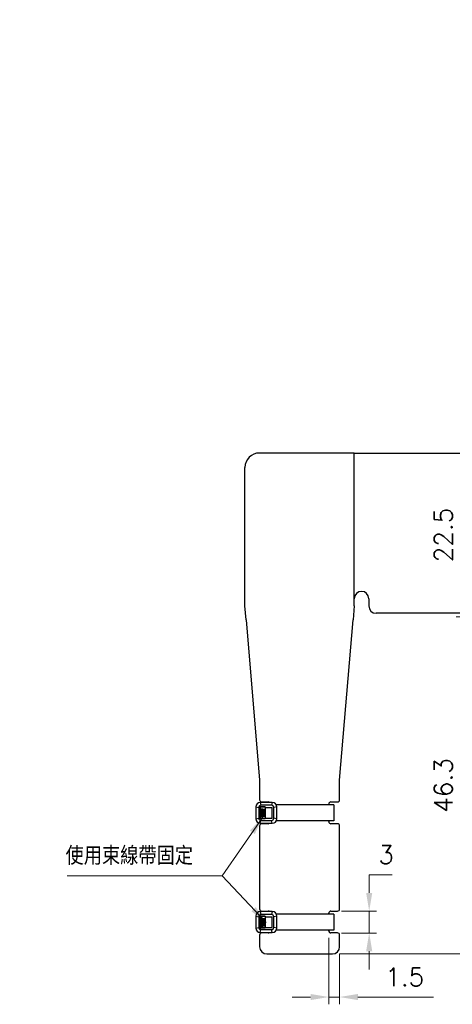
# Model space of a CAD drawing. Header units: millimetres. Extents: x 399 to 6076, y -1991 to 1602.
# Tile 119 of 256: x 5777 to 5836, y -824 to -689. Entities that reach past the tile are written whole.
import ezdxf

# ---------------------------------------------------------------- set-up
doc = ezdxf.new("R2010")
doc.units = ezdxf.units.MM
for name, color, linetype, lineweight in [('AM_0', 7, 'Continuous', 50), ('AM_5', 3, 'Continuous', 25), ('可見 (ISO)', 7, 'Continuous', 25)]:
    doc.layers.add(name, color=color, linetype=linetype, lineweight=lineweight)
doc.styles.add('尺寸標註', font='romans.shx', dxfattribs={"bigfont": 'CHINESET.SHX'})
doc.dimstyles.new('CNS1', dxfattribs={"dimtxt": 2.5, "dimasz": 2.5, "dimexe": 1, "dimexo": 1, "dimgap": 1.5, "dimtad": 1, "dimtoh": 1, "dimdec": 1, "dimdsep": 46, "dimtxsty": '尺寸標註', "dimcen": 0, "dimclrd": 2, "dimclre": 2, "dimclrt": 1, "dimadec": 0, "dimazin": 2, "dimtp": 0.1, "dimtm": 0.1, "dimtfac": 0.71, "dimtdec": 1, "dimtmove": 0, "dimatfit": 0, "dimfxl": 0, "dimlwd": 13, "dimlwe": 13, "dimarcsym": 0})
doc.dimstyles.new('CNS1$0', dxfattribs={"dimtxt": 2.5, "dimasz": 2.5, "dimexe": 1, "dimexo": 1, "dimgap": 1.5, "dimtad": 1, "dimtoh": 1, "dimdec": 1, "dimdsep": 46, "dimtxsty": '尺寸標註', "dimcen": 0, "dimclrd": 2, "dimclre": 2, "dimclrt": 1, "dimadec": 0, "dimazin": 2, "dimtp": 0.1, "dimtm": 0.1, "dimtfac": 0.71, "dimtdec": 1, "dimtmove": 0, "dimatfit": 0, "dimfxl": 0, "dimlwd": 13, "dimlwe": 13, "dimarcsym": 0})

# ---------------------------------------------------------------- blocks, each defined once
blk = doc.blocks.new('*D430')
at = {"layer": 'AM_5', "color": 2, "lineweight": 13}
for p, q in [((5899.64, -688.98), (5936.55, -688.98)), ((5935.55, -691.48), (5935.55, -814.76)), ((5820.59, -817.26), (5936.55, -817.26))]:
    blk.add_line(p, q, dxfattribs=at)
at = {"layer": 'AM_5', "color": 2}
for points in [[(5935.14, -691.48), (5935.97, -691.48), (5935.55, -688.98)], [(5935.14, -814.76), (5935.97, -814.76), (5935.55, -817.26)]]:
    blk.add_solid(points, dxfattribs=at)
at = {"layer": 'Defpoints', "color": 0}
for p in [(5898.64, -688.98), (5819.59, -817.26), (5935.55, -817.26)]:
    blk.add_point(p, dxfattribs=at)
at = {"layer": 'AM_5', "color": 1, "insert": (5932.8, -753.12), "char_height": 2.5, "attachment_point": 5, "rotation": 90, "style": '尺寸標註'}
blk.add_mtext('128.3', dxfattribs=at)
blk = doc.blocks.new('*D362')
at = {"layer": 'AM_5', "color": 2, "lineweight": 13}
for p, q in [((5842.16, -770.98), (5836.59, -770.98)), ((5837.59, -773.48), (5837.59, -814.76)), ((5820.59, -817.26), (5838.59, -817.26))]:
    blk.add_line(p, q, dxfattribs=at)
at = {"layer": 'AM_5', "color": 2}
for points in [[(5837.18, -773.48), (5838.01, -773.48), (5837.59, -770.98)], [(5837.18, -814.76), (5838.01, -814.76), (5837.59, -817.26)]]:
    blk.add_solid(points, dxfattribs=at)
at = {"layer": 'Defpoints', "color": 0}
for p in [(5843.16, -770.98), (5819.59, -817.26), (5837.59, -817.26)]:
    blk.add_point(p, dxfattribs=at)
at = {"layer": 'AM_5', "color": 1, "insert": (5834.84, -794.12), "char_height": 2.5, "attachment_point": 5, "rotation": 90, "style": '尺寸標註'}
blk.add_mtext('46.3', dxfattribs=at)
blk = doc.blocks.new('*D432')
at = {"layer": 'AM_5', "color": 2, "lineweight": 13}
for p, q in [((5842.16, -748.48), (5836.59, -748.48)), ((5837.59, -768.48), (5837.59, -750.98)), ((5842.16, -770.98), (5836.59, -770.98))]:
    blk.add_line(p, q, dxfattribs=at)
at = {"layer": 'AM_5', "color": 2}
for points in [[(5837.18, -750.98), (5838.01, -750.98), (5837.59, -748.48)], [(5837.18, -768.48), (5838.01, -768.48), (5837.59, -770.98)]]:
    blk.add_solid(points, dxfattribs=at)
at = {"layer": 'Defpoints', "color": 0}
for p in [(5837.59, -748.48), (5843.16, -748.48), (5843.16, -770.98)]:
    blk.add_point(p, dxfattribs=at)
at = {"layer": 'AM_5', "color": 1, "insert": (5834.84, -759.73), "char_height": 2.5, "attachment_point": 5, "rotation": 90, "style": '尺寸標註'}
blk.add_mtext('22.5', dxfattribs=at)
blk = doc.blocks.new('*D363')
at = {"layer": 'AM_5', "color": 2, "lineweight": 13}
for p, q in [((5824.65, -808.88), (5824.65, -806.38)), ((5824.65, -806.38), (5827.82, -806.38)), ((5820.84, -811.38), (5825.65, -811.38)), ((5824.65, -814.38), (5824.65, -811.38)), ((5820.84, -814.38), (5825.65, -814.38)), ((5824.65, -816.88), (5824.65, -819.38))]:
    blk.add_line(p, q, dxfattribs=at)
at = {"layer": 'AM_5', "color": 2}
for points in [[(5824.23, -808.88), (5825.07, -808.88), (5824.65, -811.38)], [(5824.23, -816.88), (5825.07, -816.88), (5824.65, -814.38)]]:
    blk.add_solid(points, dxfattribs=at)
at = {"layer": 'Defpoints', "color": 0}
for p in [(5819.84, -811.38), (5824.65, -811.38), (5819.84, -814.38)]:
    blk.add_point(p, dxfattribs=at)
at = {"layer": 'AM_5', "color": 1, "insert": (5826.98, -803.63), "char_height": 2.5, "attachment_point": 5, "style": '尺寸標註'}
blk.add_mtext('3', dxfattribs=at)
blk = doc.blocks.new('*D433')
at = {"layer": 'AM_5', "color": 2, "lineweight": 13}
for p, q in [((5819.09, -815.03), (5819.09, -824.17)), ((5820.59, -817.26), (5820.59, -824.17)), ((5816.59, -823.17), (5814.09, -823.17)), ((5819.09, -823.17), (5820.59, -823.17)), ((5823.09, -823.17), (5833.47, -823.17))]:
    blk.add_line(p, q, dxfattribs=at)
at = {"layer": 'AM_5', "color": 2}
for points in [[(5816.59, -822.75), (5816.59, -823.59), (5819.09, -823.17)], [(5823.09, -822.75), (5823.09, -823.59), (5820.59, -823.17)]]:
    blk.add_solid(points, dxfattribs=at)
at = {"layer": 'Defpoints', "color": 0}
for p in [(5819.09, -814.03), (5820.59, -816.26), (5820.59, -823.17)]:
    blk.add_point(p, dxfattribs=at)
at = {"layer": 'AM_5', "color": 1, "insert": (5829.53, -820.42), "char_height": 2.5, "attachment_point": 5, "style": '尺寸標註'}
blk.add_mtext('1.5', dxfattribs=at)

msp = doc.modelspace()

# ---------------------------------------------------------------- hatches: boundary and pattern name
h = msp.add_hatch()
h.set_pattern_fill('ANSI34', color=256, scale=0.01, angle=45)
h.set_pattern_definition([(90, (4184.90776, 115.4284), (-0.1905, 5e-17), []), (90, (4184.9395, 115.46015), (-0.1905, 5e-17), []), (90, (4184.97126, 115.4919), (-0.1905, 5e-17), []), (90, (4185.003, 115.52365), (-0.1905, 5e-17), [])])
h.paths.add_polyline_path([(5810.376, -797.376), (5809.705, -797.276), (5809.705, -798.488), (5810.376, -798.388)])
h = msp.add_hatch()
h.set_pattern_fill('ANSI34', color=256, scale=0.01, angle=45)
h.set_pattern_definition([(90, (4184.90776, 100.4284), (-0.1905, 5e-17), []), (90, (4184.9395, 100.46015), (-0.1905, 5e-17), []), (90, (4184.97126, 100.4919), (-0.1905, 5e-17), []), (90, (4185.003, 100.52365), (-0.1905, 5e-17), [])])
h.paths.add_polyline_path([(5810.376, -812.376), (5809.705, -812.276), (5809.705, -813.488), (5810.376, -813.388)])

# ---------------------------------------------------------------- linework, layer by layer
for p, q in [((5809.076, -797.047), (5809.076, -798.718)), ((5809.076, -797.047), (5809.476, -797.147)), ((5811.347, -796.447), (5809.676, -796.447)), ((5809.676, -796.447), (5809.776, -796.847)), ((5809.705, -797.276), (5810.376, -797.376)), ((5810.376, -797.147), (5810.376, -797.047)), ((5810.376, -797.147), (5811.347, -797.147)), ((5811.347, -796.447), (5811.247, -796.847)), ((5811.947, -797.047), (5811.547, -797.147)), ((5811.947, -798.718), (5811.947, -797.047)), ((5819.814, -796.776), (5819.814, -798.98)), ((5809.076, -798.718), (5809.476, -798.618)), ((5809.676, -799.318), (5809.776, -798.918)), ((5809.705, -798.488), (5810.376, -798.388)), ((5810.376, -798.718), (5809.776, -798.718)), ((5810.376, -798.718), (5810.376, -798.618)), ((5810.376, -798.618), (5811.347, -798.618)), ((5811.347, -799.318), (5811.247, -798.918)), ((5811.947, -798.718), (5811.547, -798.618)), ((5819.814, -798.98), (5811.886, -798.98)), ((5809.676, -799.318), (5811.347, -799.318)), ((5809.076, -812.047), (5809.076, -813.718)), ((5809.076, -812.047), (5809.476, -812.147)), ((5811.347, -811.447), (5809.676, -811.447)), ((5809.676, -811.447), (5809.776, -811.847)), ((5809.705, -812.276), (5810.376, -812.376)), ((5810.376, -812.147), (5810.376, -812.047)), ((5810.376, -812.147), (5811.347, -812.147)), ((5811.347, -811.447), (5811.247, -811.847)), ((5811.947, -812.047), (5811.547, -812.147)), ((5811.947, -813.718), (5811.947, -812.047)), ((5819.814, -811.776), (5819.814, -813.98)), ((5809.076, -813.718), (5809.476, -813.618)), ((5809.705, -813.488), (5810.376, -813.388)), ((5810.376, -813.718), (5809.776, -813.718)), ((5810.376, -813.718), (5810.376, -813.618)), ((5810.376, -813.618), (5811.347, -813.618)), ((5811.947, -813.718), (5811.547, -813.618)), ((5809.676, -814.318), (5809.776, -813.918)), ((5809.676, -814.318), (5811.347, -814.318)), ((5811.347, -814.318), (5811.247, -813.918)), ((5819.814, -813.98), (5811.886, -813.98))]:
    msp.add_line(p, q)
for points in [[(5809.476, -797.147), (5809.476, -798.618, 0.4142136), (5809.776, -798.918), (5811.247, -798.918, 0.4142136), (5811.547, -798.618), (5811.547, -797.147, 0.4142136), (5811.247, -796.847), (5809.776, -796.847, 0.4142136)], [(5809.476, -812.147), (5809.476, -813.618, 0.4142136), (5809.776, -813.918), (5811.247, -813.918, 0.4142136), (5811.547, -813.618), (5811.547, -812.147, 0.4142136), (5811.247, -811.847), (5809.776, -811.847, 0.4142136)]]:
    msp.add_lwpolyline(points, format="xyb", close=True)
for points in [[(5810.376, -797.047), (5809.776, -797.047, 0.4142136), (5809.676, -797.147), (5809.676, -798.618, 0.4142136), (5809.776, -798.718)], [(5810.376, -812.047), (5809.776, -812.047, 0.4142136), (5809.676, -812.147), (5809.676, -813.618, 0.4142136), (5809.776, -813.718)]]:
    msp.add_lwpolyline(points, format="xyb")
for points in [[(5810.376, -797.076), (5810.376, -798.688), (5809.705, -798.688), (5809.705, -797.076)], [(5810.376, -812.076), (5810.376, -813.688), (5809.705, -813.688), (5809.705, -812.076)]]:
    msp.add_lwpolyline(points, close=True)
for points in [[(5811.347, -798.618), (5811.347, -797.147)], [(5819.814, -796.776), (5811.882, -796.776)], [(5811.347, -813.618), (5811.347, -812.147)], [(5819.814, -811.776), (5811.882, -811.776)]]:
    msp.add_lwpolyline(points)
for centre, start, end in [((5809.676, -797.047), 90, 180), ((5811.347, -797.047), 0, 90), ((5809.676, -798.718), 180, 270), ((5811.347, -798.718), 270, 0), ((5809.676, -812.047), 90, 180), ((5811.347, -812.047), 0, 90), ((5809.676, -813.718), 180, 270), ((5811.347, -813.718), 270, 0)]:
    msp.add_arc(centre, 0.6, start, end)
at = {"layer": '可見 (ISO)'}
for p, q in [((5822.594, -748.475), (5809.594, -748.475)), ((5822.594, -748.475), (5897.664, -748.475)), ((5822.594, -768.475), (5822.594, -748.475)), ((5822.594, -769.478), (5822.594, -748.475)), ((5807.594, -769.478), (5807.594, -750.475)), ((5824.594, -768.475), (5824.594, -769.475)), ((5807.751, -771.356), (5807.594, -769.478)), ((5822.594, -769.478), (5822.436, -771.356)), ((5863.184, -770.475), (5825.594, -770.475)), ((5807.751, -771.356), (5809.594, -793.378)), ((5820.594, -793.378), (5822.436, -771.356)), ((5809.594, -793.378), (5809.594, -794.317)), ((5820.594, -794.317), (5820.594, -793.378)), ((5809.594, -794.317), (5809.594, -795.256)), ((5820.594, -795.256), (5820.594, -794.317)), ((5809.594, -795.256), (5809.594, -796.078)), ((5820.594, -796.078), (5820.594, -795.256)), ((5809.894, -796.378), (5810.794, -796.378)), ((5819.094, -796.776), (5819.094, -796.678)), ((5819.394, -796.378), (5820.294, -796.378)), ((5819.094, -799.078), (5819.094, -798.98)), ((5809.594, -799.678), (5809.594, -811.078)), ((5810.794, -799.378), (5809.894, -799.378)), ((5820.294, -799.378), (5819.394, -799.378)), ((5820.594, -811.078), (5820.594, -799.678)), ((5809.894, -811.378), (5810.794, -811.378)), ((5819.094, -811.776), (5819.094, -811.678)), ((5819.394, -811.378), (5820.294, -811.378)), ((5809.594, -814.678), (5809.594, -816.259)), ((5810.794, -814.378), (5809.894, -814.378)), ((5819.094, -814.078), (5819.094, -813.98)), ((5820.294, -814.378), (5819.394, -814.378)), ((5820.594, -816.259), (5820.594, -814.678)), ((5810.594, -817.259), (5819.594, -817.259))]:
    msp.add_line(p, q, dxfattribs=at)
for centre, radius, start, end in [((5809.594, -750.475), 2, 90, 180), ((5823.594, -768.475), 1, 0, 180), ((5825.594, -769.475), 1, 180, 270), ((5809.894, -796.078), 0.3, 180, 270), ((5820.294, -796.078), 0.3, 270, 0), ((5810.794, -796.678), 0.3, 50.4478, 90), ((5819.394, -796.678), 0.3, 90, 180), ((5809.894, -799.678), 0.3, 90, 180), ((5810.794, -799.078), 0.3, 270, 307.02651), ((5819.394, -799.078), 0.3, 180, 270), ((5820.294, -799.678), 0.3, 0, 90), ((5809.894, -811.078), 0.3, 180, 270), ((5820.294, -811.078), 0.3, 270, 0), ((5810.794, -811.678), 0.3, 50.4478, 90), ((5819.394, -811.678), 0.3, 90, 180), ((5809.894, -814.678), 0.3, 90, 180), ((5810.794, -814.078), 0.3, 270, 307.02651), ((5819.394, -814.078), 0.3, 180, 270), ((5820.294, -814.678), 0.3, 0, 90), ((5810.594, -816.259), 1, 180, 270), ((5819.594, -816.259), 1, 270, 0)]:
    msp.add_arc(centre, radius, start, end, dxfattribs=at)

# ---------------------------------------------------------------- texts
at = {"layer": 'AM_0', "color": 1, "insert": (5800.454, -805.036), "char_height": 2.5, "attachment_point": 9, "style": '尺寸標註'}
msp.add_mtext('使用束線帶固定', dxfattribs=at)

# ---------------------------------------------------------------- dimensions: what is measured, and where the dimension line sits
at = {"layer": 'AM_5'}
for base, p1, p2, override, picture, middle in [((5935.553, -817.259), (5898.642, -688.975), (5819.594, -817.259), {"dimpost": '', "dimfxl": 4, "dimarcsym": 1}, '*D430', (5932.803, -753.117)), ((5837.594, -748.475), (5843.164, -770.975), (5843.164, -748.475), {"dimfxl": 4, "dimarcsym": 1}, '*D432', (5834.844, -759.725)), ((5837.594, -817.259), (5843.164, -770.975), (5819.594, -817.259), {"dimpost": '', "dimfxl": 4, "dimarcsym": 1}, '*D362', (5834.844, -794.117)), ((5824.65, -811.378), (5819.844, -814.378), (5819.844, -811.378), {"dimpost": '', "dimfxl": 4, "dimarcsym": 1}, '*D363', (5826.983, -803.628))]:
    dim = msp.add_linear_dim(base=base, p1=p1, p2=p2, angle=90, dimstyle='CNS1$0', override=override, dxfattribs=at)
    dim.commit()
    dim.dimension.update_dxf_attribs({"geometry": picture, "text_midpoint": middle})
dim = msp.add_linear_dim(base=(5820.594, -823.17), p1=(5819.094, -814.029), p2=(5820.594, -816.259), dimstyle='CNS1$0', override={"dimfxl": 4, "dimarcsym": 1}, dxfattribs=at)
dim.commit()
dim.dimension.update_dxf_attribs({"geometry": '*D433', "text_midpoint": (5829.534, -820.42)})

# ---------------------------------------------------------------- leaders
at = {"layer": 'AM_0', "annotation_type": 0, "has_hookline": 1, "hookline_direction": 1, "text_width": 17.292}
msp.add_leader([(5810.027, -798.493), (5804.454, -806.536), (5801.954, -806.536)], dimstyle='CNS1', dxfattribs=at)
at = {"layer": 'AM_0'}
msp.add_leader([(5810.487, -812.933), (5804.454, -806.536)], dimstyle='CNS1', override={"dimgap": 1.5, "dimtad": 0, "dimfxl": 4, "dimarcsym": 1}, dxfattribs=at)

doc.saveas('drawing.dxf')
